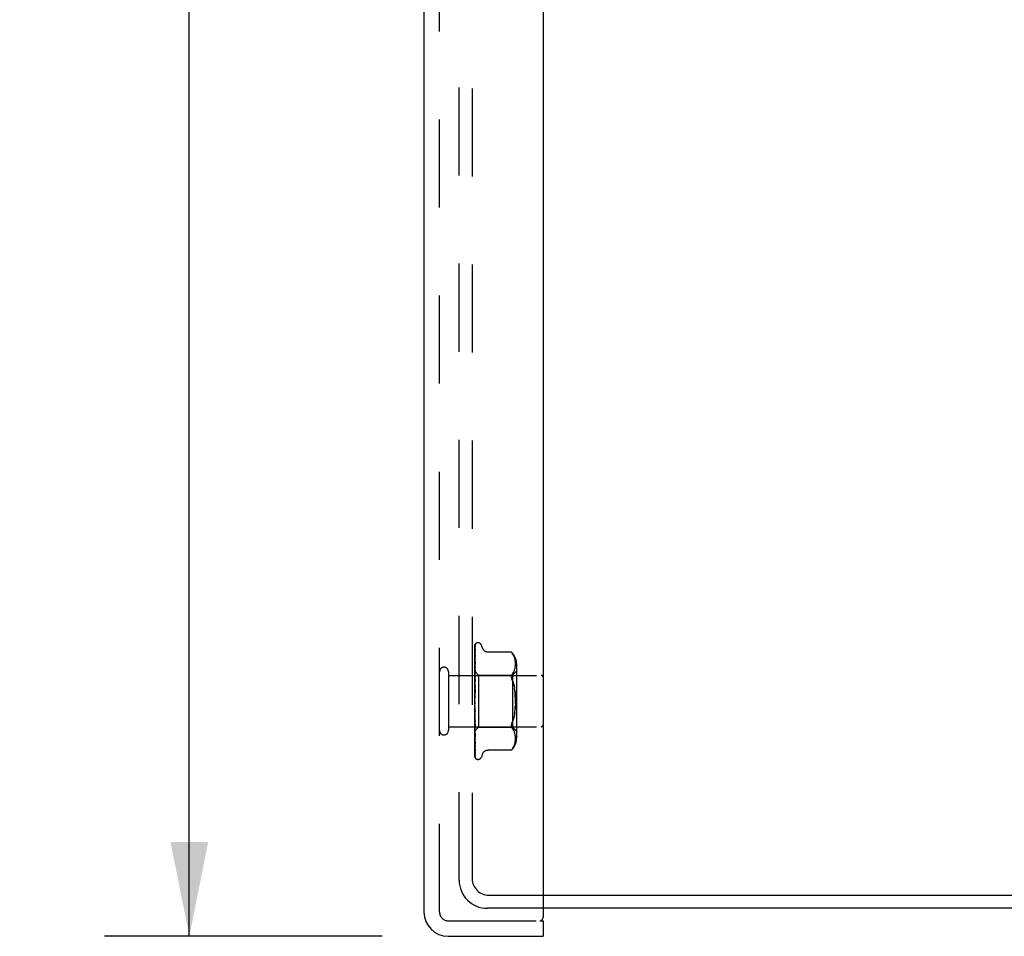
# Model space of a CAD drawing. Header units: inches. Extents: x 0 to 77.3, y 0 to 50.
# Tile 20 of 56: x 39.2 to 43.9, y 16.9 to 21.3. Entities that reach past the tile are written whole.
import ezdxf

# ---------------------------------------------------------------- set-up
doc = ezdxf.new("R2010")
doc.units = ezdxf.units.IN
doc.header["$LTSCALE"] = 4.25
doc.header["$MEASUREMENT"] = 0
doc.linetypes.add('HIDDEN', pattern=[0.2, 0.1, -0.1])
doc.layers.get('0').update_dxf_attribs({"linetype": 'CONTINUOUS'})
for name, color, linetype in [('DEFAULT_2', 8, 'HIDDEN'), ('DIMENSIONS', 7, 'CONTINUOUS'), ('FRONT_COVER', 7, 'CONTINUOUS')]:
    doc.layers.add(name, color=color, linetype=linetype)
doc.styles.get("Standard").update_dxf_attribs({"font": 'arial.ttf'})
doc.dimstyles.new('DIMSTYLE_1', dxfattribs={"dimtxt": 0.340909, "dimasz": 0.454545, "dimexe": 0.09, "dimexo": 0.07, "dimgap": 0.0375, "dimtad": 0, "dimtih": 1, "dimtoh": 1, "dimzin": 4, "dimdsep": 46, "dimtxsty": 'Standard', "dimblk": '_FILLED', "dimblk1": '_FILLED', "dimblk2": '_FILLED', "dimcen": 0.09, "dimadec": 3, "dimazin": 1, "dimtfac": 1, "dimtdec": 3, "dimtofl": 0, "dimtmove": 0, "dimatfit": 3, "dimldrblk": '_FILLED', "dimfxl": 0, "dimtolj": 1, "dimtzin": 4, "dimarcsym": 0})

# ---------------------------------------------------------------- blocks, each defined once
blk = doc.blocks.new('_FILLED')
at = {"color": 0, "linetype": 'ByBlock'}
blk.add_solid([(0, 0), (-1, 0.2), (-1, -0.2)], dxfattribs=at)
blk = doc.blocks.new('*D8')
at = {"layer": 'DIMENSIONS', "color": 2, "linetype": 'Continuous'}
for p, q in [((40.9061, 33.1834), (39.5658, 33.1834)), ((39.9749, 33.1834), (39.9749, 25.9774)), ((39.9749, 16.9134), (39.9749, 24.2729)), ((40.9061, 16.9134), (39.5658, 16.9134))]:
    blk.add_line(p, q, dxfattribs=at)
at = {"layer": 'DIMENSIONS', "color": 2, "linetype": 'Continuous', "xscale": 0.4545454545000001, "yscale": 0.4545454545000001, "zscale": 0.4545454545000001}
for p, rotation in [((39.9749, 33.1834), 90), ((39.9749, 16.9134), 270)]:
    blk.add_blockref('_FILLED', p, dxfattribs=dict(at, rotation=rotation))
at = {"layer": 'DIMENSIONS', "color": 2, "linetype": 'Continuous', "insert": (39.9749, 25.807), "char_height": 0.34091, "width": 1.637377, "attachment_point": 2, "line_spacing_factor": 0.9}
blk.add_mtext('16.27\\PFRONT\\PDOOR', dxfattribs=at)

msp = doc.modelspace()

# ---------------------------------------------------------------- linework, layer by layer
at = {"color": 3, "linetype": 'Continuous'}
for p, q in [((41.682262, 17.111388), (47.134262, 17.111388)), ((47.160262, 17.048388), (41.682262, 17.048388))]:
    msp.add_line(p, q, dxfattribs=at)
at = {"layer": 'DEFAULT_2', "color": 8, "linetype": 'HIDDEN'}
for p, q in [((41.277262, 17.184388), (41.277262, 32.912388)), ((41.340262, 32.905388), (41.340262, 17.191388)), ((41.420262, 17.111388), (41.682262, 17.111388)), ((41.682262, 17.048388), (41.413262, 17.048388))]:
    msp.add_line(p, q, dxfattribs=at)
for centre, radius in [((41.413262, 17.184388), 0.136), ((41.420262, 17.191388), 0.08)]:
    msp.add_arc(centre, radius, 180, 270, dxfattribs=at)
at = {"layer": 'FRONT_COVER', "color": 3, "linetype": 'Continuous'}
for p, q in [((41.682262, 33.093388), (41.682262, 17.003388)), ((41.107262, 33.066388), (41.107262, 17.030388)), ((41.224262, 16.913388), (41.682262, 16.913388))]:
    msp.add_line(p, q, dxfattribs=at)
at = {"layer": 'FRONT_COVER', "color": 8, "linetype": 'HIDDEN'}
for p, q in [((41.182262, 17.030388), (41.182262, 33.066388)), ((41.352262, 18.043813), (41.352262, 18.318658)), ((41.353904, 18.240414), (41.354905, 18.304923)), ((41.35423, 18.268786), (41.354905, 18.314009)), ((41.355068, 18.306029), (41.35508, 18.306065)), ((41.35709, 18.325444), (41.357014, 18.325346)), ((41.368758, 18.329638), (41.367928, 18.329638)), ((41.389895, 18.30363), (41.38442, 18.318672)), ((41.353595, 18.225652), (41.35423, 18.268786)), ((41.35423, 18.218049), (41.354904, 18.252263)), ((41.354904, 18.282836), (41.354935, 18.283184)), ((41.354904, 18.272199), (41.354906, 18.27226)), ((41.354906, 18.27226), (41.354915, 18.272369)), ((41.529913, 18.284438), (41.417394, 18.284438)), ((41.529913, 18.284438), (41.530446, 18.283863)), ((41.530247, 18.284078), (41.530855, 18.28341)), ((41.53137, 18.282837), (41.53085, 18.283416)), ((41.53137, 18.282837), (41.531968, 18.282155)), ((41.531968, 18.282155), (41.533351, 18.280531)), ((41.533351, 18.280531), (41.536989, 18.275577)), ((41.536998, 18.275565), (41.533351, 18.280531)), ((41.540075, 18.270428), (41.536989, 18.275577)), ((41.542556, 18.265083), (41.540061, 18.270456)), ((41.544522, 18.259645), (41.542536, 18.265131)), ((41.546023, 18.254204), (41.5445, 18.259715)), ((41.547128, 18.248812), (41.546002, 18.254293)), ((41.547907, 18.243551), (41.54711, 18.248916)), ((41.353048, 18.183863), (41.353904, 18.240414)), ((41.353048, 18.178984), (41.353904, 18.234315)), ((41.353048, 18.191703), (41.353595, 18.230391)), ((41.353048, 18.190352), (41.353595, 18.228544)), ((41.353048, 18.187867), (41.353595, 18.225652)), ((41.353048, 18.172471), (41.353904, 18.224049)), ((41.353595, 18.185325), (41.35423, 18.218049)), ((41.354897, 18.238594), (41.354127, 18.231691)), ((41.354229, 18.186606), (41.354904, 18.214305)), ((41.354904, 18.238687), (41.354897, 18.238602)), ((41.544523, 18.19798), (41.546044, 18.203515)), ((41.546037, 18.203486), (41.547148, 18.208925)), ((41.547143, 18.208892), (41.547913, 18.214078)), ((41.548406, 18.238418), (41.547894, 18.243663)), ((41.547907, 18.214031), (41.548396, 18.219073)), ((41.548391, 18.219006), (41.548682, 18.223912)), ((41.548689, 18.233466), (41.548397, 18.238533)), ((41.548678, 18.223828), (41.548765, 18.22871)), ((41.548765, 18.228612), (41.548685, 18.233575)), ((41.554285, 18.22798), (41.554285, 17.868795)), ((41.225262, 18.190388), (41.225262, 17.906388)), ((41.225262, 18.172388), (41.672262, 18.172388)), ((41.352262, 18.192639), (41.371263, 18.173638)), ((41.352262, 18.177637), (41.352645, 18.175265)), ((41.35287, 18.177124), (41.352262, 18.170484)), ((41.352262, 18.163179), (41.353025, 18.157005)), ((41.352645, 18.175265), (41.353025, 18.172786)), ((41.353689, 18.185787), (41.35287, 18.177124)), ((41.353049, 18.191702), (41.353025, 18.1917)), ((41.353049, 18.190351), (41.353025, 18.190453)), ((41.353049, 18.187867), (41.353025, 18.187767)), ((41.353049, 18.183863), (41.353025, 18.184072)), ((41.353048, 18.178984), (41.353025, 18.178797)), ((41.353048, 18.17247), (41.353025, 18.172786)), ((41.353048, 18.165372), (41.353025, 18.165114)), ((41.353047, 18.156584), (41.353025, 18.157005)), ((41.353047, 18.13677), (41.353594, 18.160086)), ((41.353047, 18.126069), (41.353903, 18.159683)), ((41.353048, 18.165373), (41.353595, 18.197336)), ((41.353048, 18.156583), (41.353595, 18.185325)), ((41.353048, 18.147521), (41.353595, 18.174777)), ((41.353594, 18.160086), (41.354229, 18.186606)), ((41.354227, 18.150136), (41.354902, 18.170316)), ((41.354903, 18.198279), (41.354888, 18.198047)), ((41.371263, 18.173638), (41.534285, 18.173638)), ((41.371263, 18.173638), (41.371263, 17.923138)), ((41.536956, 18.181975), (41.533351, 18.177089)), ((41.534285, 18.173638), (41.534285, 17.923138)), ((41.534286, 18.173638), (41.554286, 18.193638)), ((41.536946, 18.181957), (41.540022, 18.18709)), ((41.540007, 18.187062), (41.542531, 18.192492)), ((41.542518, 18.192462), (41.544533, 18.198009)), ((41.352262, 18.141109), (41.353025, 18.147211)), ((41.352262, 18.144571), (41.353025, 18.137297)), ((41.35327, 18.134313), (41.352262, 18.122875)), ((41.352262, 18.118521), (41.353025, 18.125737)), ((41.352262, 18.122488), (41.353025, 18.114377)), ((41.353048, 18.147521), (41.353025, 18.147211)), ((41.353048, 18.136769), (41.353025, 18.137297)), ((41.353047, 18.126068), (41.353025, 18.125737)), ((41.353046, 18.113731), (41.353025, 18.114377)), ((41.353045, 18.101768), (41.354901, 18.152413)), ((41.353046, 18.113731), (41.353593, 18.130778)), ((41.354883, 18.152137), (41.35327, 18.134313)), ((41.353587, 18.098403), (41.354221, 18.109895)), ((41.353593, 18.130778), (41.354227, 18.150136)), ((41.354221, 18.109895), (41.354895, 18.121823)), ((41.354901, 18.152429), (41.354884, 18.152142)), ((41.542194, 18.122634), (41.544311, 18.111372)), ((41.354881, 18.102526), (41.352262, 18.072593)), ((41.352262, 18.093397), (41.353025, 18.101467)), ((41.352262, 18.097726), (41.353025, 18.089071)), ((41.352262, 18.066647), (41.353025, 18.075279)), ((41.352262, 18.071182), (41.353025, 18.062295)), ((41.353045, 18.101768), (41.353025, 18.101467)), ((41.353035, 18.075402), (41.353025, 18.075279)), ((41.353035, 18.075402), (41.35489, 18.102648)), ((41.35304, 18.088245), (41.353587, 18.098403)), ((41.35489, 18.102648), (41.354881, 18.102522)), ((41.352262, 18.039237), (41.353025, 18.048119)), ((41.352262, 18.043813), (41.353025, 18.035016)), ((41.352262, 17.778724), (41.352262, 18.039237)), ((41.352262, 18.012158), (41.353025, 18.020969)), ((41.352262, 18.01661), (41.353025, 18.008221)), ((41.353573, 18.015435), (41.353028, 18.02199)), ((41.354207, 18.008056), (41.353573, 18.015435)), ((41.352262, 17.986388), (41.353025, 17.994809)), ((41.352262, 17.990555), (41.353025, 17.982877)), ((41.352262, 17.962859), (41.353025, 17.970586)), ((41.352262, 17.96659), (41.353025, 17.959901)), ((41.352644, 17.994425), (41.352441, 17.996758)), ((41.352794, 17.992707), (41.352644, 17.994425)), ((41.352957, 17.990846), (41.352794, 17.992707)), ((41.353227, 17.987762), (41.352957, 17.990846)), ((41.353042, 18.007976), (41.353025, 18.008221)), ((41.353045, 17.99553), (41.353025, 17.994809)), ((41.353046, 17.982552), (41.353025, 17.982877)), ((41.353047, 17.97117), (41.353025, 17.970587)), ((41.354898, 17.968854), (41.353042, 18.007976)), ((41.353591, 17.981864), (41.353044, 17.99553)), ((41.354902, 17.920843), (41.353046, 17.982552)), ((41.353594, 17.950896), (41.353047, 17.97117)), ((41.353427, 17.98549), (41.353227, 17.987762)), ((41.35376, 17.981719), (41.353427, 17.98549)), ((41.354225, 17.966369), (41.353591, 17.981864)), ((41.354137, 17.977462), (41.35376, 17.981719)), ((41.354564, 17.972653), (41.354137, 17.977462)), ((41.35488, 18.000443), (41.354207, 18.008056)), ((41.3549, 17.95024), (41.354225, 17.966369)), ((41.354881, 17.969105), (41.354564, 17.972653)), ((41.354882, 17.969088), (41.354898, 17.968848)), ((41.544311, 17.985404), (41.542194, 17.974142)), ((41.545972, 17.997211), (41.544309, 17.985391)), ((41.225262, 17.924388), (41.672262, 17.924388)), ((41.352262, 17.949652), (41.352869, 17.942846)), ((41.352262, 17.942421), (41.353025, 17.949176)), ((41.352262, 17.945582), (41.353025, 17.940123)), ((41.352262, 17.925813), (41.352645, 17.928532)), ((41.352459, 17.904334), (41.371263, 17.923138)), ((41.352645, 17.928532), (41.353025, 17.93135)), ((41.352772, 17.925549), (41.353025, 17.924258)), ((41.352869, 17.942846), (41.353687, 17.933891)), ((41.353048, 17.959576), (41.353025, 17.959901)), ((41.353048, 17.94965), (41.353025, 17.949176)), ((41.353048, 17.939836), (41.353025, 17.940123)), ((41.353048, 17.931719), (41.353025, 17.93135)), ((41.353042, 17.924139), (41.353025, 17.924258)), ((41.353049, 17.918018), (41.353025, 17.917755)), ((41.353048, 17.924033), (41.353042, 17.924139)), ((41.353595, 17.923502), (41.353047, 17.94965)), ((41.353595, 17.910091), (41.353048, 17.939835)), ((41.353595, 17.900643), (41.353048, 17.931719)), ((41.353595, 17.89014), (41.353048, 17.924033)), ((41.354228, 17.927853), (41.353594, 17.950896)), ((41.354229, 17.893746), (41.353595, 17.923502)), ((41.354903, 17.903804), (41.354228, 17.927853)), ((41.354885, 17.921111), (41.354902, 17.92084)), ((41.371263, 17.923138), (41.534285, 17.923138)), ((41.536956, 17.914801), (41.533351, 17.919687)), ((41.534286, 17.923138), (41.554286, 17.903138)), ((41.352262, 17.904155), (41.35246, 17.904335)), ((41.352262, 17.904033), (41.352872, 17.897611)), ((41.352872, 17.897611), (41.353692, 17.889319)), ((41.353049, 17.912735), (41.353025, 17.91288)), ((41.353049, 17.909037), (41.353025, 17.908882)), ((41.353049, 17.906347), (41.353025, 17.906399)), ((41.353049, 17.9051), (41.353025, 17.90505)), ((41.353904, 17.850758), (41.353048, 17.909036)), ((41.353595, 17.867936), (41.353048, 17.906347)), ((41.354573, 17.857844), (41.353595, 17.910091)), ((41.35423, 17.865249), (41.353595, 17.900643)), ((41.354574, 17.830655), (41.353595, 17.89014)), ((41.354574, 17.800611), (41.353595, 17.867936)), ((41.354904, 17.877512), (41.354229, 17.906998)), ((41.354904, 17.862648), (41.354229, 17.893746)), ((41.354892, 17.877687), (41.354903, 17.877517)), ((41.540022, 17.909686), (41.536946, 17.914818)), ((41.542531, 17.904283), (41.540007, 17.909714)), ((41.544533, 17.898767), (41.542518, 17.904314)), ((41.546044, 17.893261), (41.544523, 17.898796)), ((41.547148, 17.887851), (41.546037, 17.893289)), ((41.547913, 17.882697), (41.547143, 17.887883)), ((41.548396, 17.877703), (41.547907, 17.882745)), ((41.548682, 17.872864), (41.548391, 17.877769)), ((41.548765, 17.868066), (41.548678, 17.872947)), ((41.548685, 17.863201), (41.548765, 17.868164)), ((41.352262, 17.863606), (41.352879, 17.857771)), ((41.354905, 17.784253), (41.353904, 17.850758)), ((41.354904, 17.828228), (41.35423, 17.865249)), ((41.354905, 17.801779), (41.35423, 17.843385)), ((41.354905, 17.789792), (41.35423, 17.833879)), ((41.354905, 17.77628), (41.35423, 17.822433)), ((41.354904, 17.840384), (41.354573, 17.857844)), ((41.354905, 17.81079), (41.354574, 17.830655)), ((41.354905, 17.840362), (41.354904, 17.840389)), ((41.536998, 17.821211), (41.533351, 17.816245)), ((41.536989, 17.821199), (41.540075, 17.826347)), ((41.542556, 17.831693), (41.540075, 17.826347)), ((41.5445, 17.837061), (41.546023, 17.842572)), ((41.546002, 17.842483), (41.547128, 17.847964)), ((41.54711, 17.84786), (41.547907, 17.853225)), ((41.547894, 17.853112), (41.548406, 17.858358)), ((41.548397, 17.858243), (41.548689, 17.86331)), ((41.354905, 17.778149), (41.354574, 17.800611)), ((41.354932, 17.810442), (41.354904, 17.810795)), ((41.355989, 17.772885), (41.356026, 17.772838)), ((41.389895, 17.793146), (41.38442, 17.778104)), ((41.529913, 17.812337), (41.417388, 17.812337)), ((41.53, 17.812435), (41.529913, 17.812337)), ((41.368758, 17.767138), (41.367928, 17.767138)), ((41.224262, 16.988388), (41.667262, 16.988388))]:
    msp.add_line(p, q, dxfattribs=at)
at = {"layer": 'FRONT_COVER', "color": 7, "linetype": 'Continuous'}
for p, q in [((41.667262, 16.988388), (41.682262, 16.988388)), ((41.682262, 16.988388), (41.682262, 16.913388))]:
    msp.add_line(p, q, dxfattribs=at)
at = {"layer": 'FRONT_COVER', "color": 8, "linetype": 'HIDDEN'}
for points in [[(41.352262, 18.318653), (41.352793, 18.319942), (41.353382, 18.321095), (41.354009, 18.322119), (41.354641, 18.323004), (41.355251, 18.323751), (41.355809, 18.324357), (41.356285, 18.324822), (41.356663, 18.325155), (41.356916, 18.325355), (41.357055, 18.325446), (41.35709, 18.325444)], [(41.356119, 18.324389), (41.355542, 18.323564), (41.354829, 18.322351), (41.354212, 18.321089), (41.353663, 18.319767), (41.353161, 18.318369), (41.352699, 18.316879), (41.352262, 18.315227)], [(41.355405, 18.320032), (41.355031, 18.319475), (41.354779, 18.319093), (41.354502, 18.318663), (41.354207, 18.318185), (41.353901, 18.317666), (41.35359, 18.317109), (41.353281, 18.316515), (41.352977, 18.315886), (41.352685, 18.315224), (41.352409, 18.31453), (41.352262, 18.314123)], [(41.355107, 18.315388), (41.354757, 18.314146), (41.354281, 18.312328), (41.353823, 18.310432), (41.353383, 18.308462), (41.352961, 18.306418), (41.352557, 18.304298), (41.352262, 18.302615)], [(41.354717, 18.30534), (41.354236, 18.304438), (41.353955, 18.303906), (41.353659, 18.303328), (41.353357, 18.302713), (41.353055, 18.302064), (41.35276, 18.301381), (41.352478, 18.300669), (41.352262, 18.300067)], [(41.354959, 18.298193), (41.35463, 18.296364), (41.354177, 18.293744), (41.353738, 18.291077), (41.353315, 18.288371), (41.352906, 18.285626), (41.352514, 18.282847), (41.352262, 18.280962)], [(41.353595, 18.228544), (41.354574, 18.29543), (41.354905, 18.31773)], [(41.353595, 18.230391), (41.354574, 18.298183), (41.354905, 18.320796)], [(41.353904, 18.234315), (41.354574, 18.276811), (41.354905, 18.297614)], [(41.35508, 18.306065), (41.355013, 18.30592), (41.354892, 18.305677), (41.354717, 18.30534)], [(41.354904, 18.320792), (41.354912, 18.321026), (41.354969, 18.321608), (41.355078, 18.32217), (41.355232, 18.322702), (41.355423, 18.323196), (41.355638, 18.323639), (41.355858, 18.324015), (41.356066, 18.32432), (41.356124, 18.324398)], [(41.354904, 18.317728), (41.354921, 18.318107), (41.354993, 18.318669), (41.355107, 18.319177), (41.355242, 18.319601), (41.35537, 18.319915), (41.355468, 18.320116), (41.355517, 18.320204), (41.355519, 18.320207)], [(41.354904, 18.314004), (41.354945, 18.314604), (41.355042, 18.315148), (41.355105, 18.315385)], [(41.354904, 18.304923), (41.354921, 18.305264), (41.354978, 18.305675), (41.355041, 18.305943), (41.355068, 18.306029)], [(41.354904, 18.297609), (41.354925, 18.297957), (41.354959, 18.298198)], [(41.355519, 18.320207), (41.3555, 18.320178), (41.355405, 18.320032)], [(41.417304, 18.284438), (41.416106, 18.284463), (41.41355, 18.284682), (41.411098, 18.285107), (41.408755, 18.285719), (41.406526, 18.286504), (41.40442, 18.287441), (41.402441, 18.28851), (41.400596, 18.289697), (41.398887, 18.290989), (41.397313, 18.29237), (41.395872, 18.293824), (41.394562, 18.295342), (41.39338, 18.296919), (41.392331, 18.298537), (41.391409, 18.300183), (41.390615, 18.301838), (41.389895, 18.30363)], [(41.354326, 18.281728), (41.353718, 18.280447), (41.35337, 18.279704), (41.353013, 18.278905), (41.352658, 18.278053), (41.352321, 18.27716), (41.352262, 18.276989)], [(41.354915, 18.27236), (41.35459, 18.26997), (41.354142, 18.266592), (41.353709, 18.26321), (41.35329, 18.259828), (41.352885, 18.256449), (41.352496, 18.253082), (41.352262, 18.250972)], [(41.353199, 18.248022), (41.352845, 18.24721), (41.352495, 18.24635), (41.352262, 18.245722)], [(41.354902, 18.252261), (41.3549, 18.252244), (41.354868, 18.25207), (41.354784, 18.251754), (41.354634, 18.251311), (41.354422, 18.250767), (41.354162, 18.250156), (41.353864, 18.249488), (41.353199, 18.248022)], [(41.353595, 18.197336), (41.354574, 18.253456), (41.354904, 18.272204)], [(41.353904, 18.224049), (41.354574, 18.263538), (41.354905, 18.282835)], [(41.354934, 18.283182), (41.354927, 18.283156), (41.354872, 18.282988), (41.354754, 18.282683), (41.354569, 18.282256), (41.354326, 18.281728)], [(41.530058, 18.284282), (41.529947, 18.2844), (41.529913, 18.284438)], [(41.532229, 18.281854), (41.531718, 18.282442), (41.531254, 18.282965)], [(41.354127, 18.231691), (41.353696, 18.227701), (41.353278, 18.223755), (41.352875, 18.219853), (41.352262, 18.213701)], [(41.353749, 18.210795), (41.353092, 18.209364), (41.352759, 18.208617), (41.352435, 18.20785), (41.352262, 18.207407)], [(41.353595, 18.174777), (41.354573, 18.222678), (41.354904, 18.238692)], [(41.354903, 18.214308), (41.354886, 18.214085), (41.35483, 18.213734), (41.354719, 18.213278), (41.354548, 18.212737), (41.354321, 18.212129), (41.354052, 18.211479), (41.353749, 18.210795)], [(41.352262, 18.192596), (41.352535, 18.192308), (41.352751, 18.192074), (41.35291, 18.191894), (41.35301, 18.191771), (41.353048, 18.191706), (41.353049, 18.191702)], [(41.352262, 18.192186), (41.352454, 18.191801), (41.352645, 18.191384), (41.352835, 18.190935), (41.353025, 18.190453)], [(41.352262, 18.19175), (41.352454, 18.191788), (41.352645, 18.191792), (41.352835, 18.191763), (41.353025, 18.1917)], [(41.352262, 18.190658), (41.352535, 18.190479), (41.352751, 18.190358), (41.35291, 18.190295), (41.35301, 18.19029), (41.353048, 18.190342), (41.353049, 18.190351)], [(41.352262, 18.189322), (41.352535, 18.188935), (41.352751, 18.188598), (41.35291, 18.188307), (41.35301, 18.188069), (41.353048, 18.18789), (41.353049, 18.187867)], [(41.352262, 18.186133), (41.352454, 18.186592), (41.352645, 18.187017), (41.352835, 18.187409), (41.353025, 18.187767)], [(41.352262, 18.187424), (41.352454, 18.186631), (41.352645, 18.185808), (41.352835, 18.184955), (41.353025, 18.184072)], [(41.352262, 18.183577), (41.352535, 18.183514), (41.352751, 18.183511), (41.35291, 18.183567), (41.35301, 18.18368), (41.353049, 18.183863)], [(41.352262, 18.180955), (41.352535, 18.180483), (41.352751, 18.180053), (41.35291, 18.179662), (41.35301, 18.179319), (41.353048, 18.179032), (41.353048, 18.178984)], [(41.352262, 18.175538), (41.352454, 18.176401), (41.352645, 18.177232), (41.352835, 18.178031), (41.353025, 18.178797)], [(41.352262, 18.171611), (41.352535, 18.171666), (41.352751, 18.17178), (41.35291, 18.171953), (41.35301, 18.172181), (41.353048, 18.17247)], [(41.354901, 18.170327), (41.354896, 18.170219), (41.354845, 18.16974), (41.35473, 18.169168), (41.354545, 18.168527), (41.354298, 18.167842), (41.354001, 18.167129), (41.35367, 18.166412), (41.353321, 18.165693), (41.352968, 18.164975), (41.352622, 18.164252), (41.352262, 18.163445)], [(41.352262, 18.167796), (41.352535, 18.167256), (41.352751, 18.16675), (41.35291, 18.166273), (41.35301, 18.165837), (41.353048, 18.165452), (41.353048, 18.165372)], [(41.352262, 18.160347), (41.352645, 18.162788), (41.352835, 18.163965), (41.353025, 18.165114)], [(41.352262, 18.155191), (41.352536, 18.155364), (41.352752, 18.15559), (41.35291, 18.155871), (41.353009, 18.156201), (41.353047, 18.156584)], [(41.354888, 18.198041), (41.354564, 18.194781), (41.353689, 18.185787)], [(41.353903, 18.159683), (41.354572, 18.185582), (41.354903, 18.198282)], [(41.533351, 18.15183), (41.532088, 18.155123), (41.531116, 18.158244), (41.53044, 18.161144), (41.530044, 18.163862), (41.52991, 18.166413), (41.530044, 18.168823), (41.53044, 18.171109), (41.531116, 18.173263), (41.532088, 18.175281), (41.533351, 18.177089)], [(41.352262, 18.150321), (41.352535, 18.149733), (41.352751, 18.149169), (41.35291, 18.148624), (41.35301, 18.14811), (41.353048, 18.147641), (41.353048, 18.147521)], [(41.352262, 18.134911), (41.352535, 18.135192), (41.352751, 18.135523), (41.35291, 18.135908), (41.35301, 18.136337), (41.353048, 18.136769)], [(41.352262, 18.129163), (41.352535, 18.128547), (41.352751, 18.127945), (41.35291, 18.127351), (41.35301, 18.126779), (41.353048, 18.126243), (41.353047, 18.126068)], [(41.35271, 18.116318), (41.352406, 18.115753), (41.352262, 18.115469)], [(41.352262, 18.111503), (41.352535, 18.111884), (41.352751, 18.112309), (41.35291, 18.112781), (41.35301, 18.113288), (41.353046, 18.113731)], [(41.354896, 18.121848), (41.354846, 18.121336), (41.354716, 18.120654), (41.354511, 18.119953), (41.354256, 18.119275), (41.353964, 18.118624), (41.353654, 18.118013), (41.353338, 18.117432), (41.35271, 18.116318)], [(41.353024, 18.105607), (41.353054, 18.105815), (41.353127, 18.105964), (41.353244, 18.106052), (41.353398, 18.106077), (41.353586, 18.106034), (41.353797, 18.105921), (41.354018, 18.105738), (41.35424, 18.105478), (41.35445, 18.105135), (41.354634, 18.104716), (41.354779, 18.10422), (41.354871, 18.103674), (41.354905, 18.103108), (41.35489, 18.102648)], [(41.533351, 18.15183), (41.536714, 18.142897), (41.539661, 18.133176), (41.542199, 18.122615)], [(41.542194, 18.122634), (41.539656, 18.133196), (41.53671, 18.14291), (41.533351, 18.15183)], [(41.548598, 18.035217), (41.54877, 18.048383), (41.548598, 18.061549), (41.548094, 18.074541), (41.547225, 18.087257), (41.545972, 18.099564), (41.544309, 18.111384)], [(41.352262, 18.105085), (41.352535, 18.104464), (41.352751, 18.103846), (41.35291, 18.103225), (41.35301, 18.102615), (41.353048, 18.102031), (41.353045, 18.101768)], [(41.352262, 18.085815), (41.352535, 18.086282), (41.352751, 18.086784), (41.35291, 18.087325), (41.35301, 18.087893), (41.353041, 18.088244)], [(41.352262, 18.078957), (41.352535, 18.078355), (41.352751, 18.077743), (41.35291, 18.077116), (41.35301, 18.07649), (41.353048, 18.07588), (41.353035, 18.075402)], [(41.353159, 18.066584), (41.352816, 18.066131), (41.352649, 18.065907), (41.352469, 18.065656), (41.352262, 18.065342)], [(41.352262, 18.058774), (41.352535, 18.05931), (41.352751, 18.059871), (41.35291, 18.060463), (41.352949, 18.060658)], [(41.352949, 18.060658), (41.35301, 18.061071), (41.353048, 18.061679), (41.353025, 18.062295)], [(41.35295, 18.060658), (41.353202, 18.062027), (41.353493, 18.063564), (41.353798, 18.065129), (41.354117, 18.066724), (41.354451, 18.068356), (41.354766, 18.069859)], [(41.353041, 18.088244), (41.353048, 18.088473), (41.353025, 18.089071)], [(41.354793, 18.069994), (41.354696, 18.069561), (41.3545, 18.068938), (41.354272, 18.068385), (41.354028, 18.067901), (41.353788, 18.067491), (41.353561, 18.067142), (41.353351, 18.066844), (41.353159, 18.066584)], [(41.545973, 18.099558), (41.547225, 18.087257), (41.548094, 18.074546), (41.548598, 18.061558), (41.54877, 18.048393), (41.548598, 18.035227), (41.548094, 18.022235), (41.547225, 18.009519)], [(41.352262, 18.051725), (41.352535, 18.051162), (41.352751, 18.050579), (41.35291, 18.04997), (41.35301, 18.04935), (41.353048, 18.048735), (41.353025, 18.048119)], [(41.352262, 18.031357), (41.352535, 18.031943), (41.352751, 18.032543), (41.35291, 18.033164), (41.35301, 18.03379), (41.353048, 18.034405), (41.353025, 18.035016)], [(41.352262, 18.024373), (41.352535, 18.023869), (41.352751, 18.023335), (41.35291, 18.022766), (41.35301, 18.022175), (41.353029, 18.02199)], [(41.353029, 18.02199), (41.353048, 18.021578), (41.353025, 18.020969)], [(41.544311, 17.985404), (41.545973, 17.997218), (41.547225, 18.009519), (41.548094, 18.022229)], [(41.352262, 18.004556), (41.352535, 18.005171), (41.352751, 18.005788), (41.35291, 18.006415), (41.35301, 18.007036), (41.353048, 18.007636), (41.353042, 18.007976)], [(41.352262, 18.00623), (41.35242, 18.005954), (41.352696, 18.005498), (41.353259, 18.004606)], [(41.352441, 17.996758), (41.352319, 17.998164), (41.352262, 17.998825)], [(41.352262, 17.997888), (41.352535, 17.997462), (41.352751, 17.996997), (41.35291, 17.996488), (41.35301, 17.995948), (41.353045, 17.99553)], [(41.352262, 17.979339), (41.352535, 17.97996), (41.352751, 17.980573), (41.35291, 17.981184), (41.35301, 17.981777), (41.353048, 17.98234), (41.353046, 17.982552)], [(41.352262, 17.973228), (41.352535, 17.972896), (41.352751, 17.972516), (41.35291, 17.972086), (41.35301, 17.971616), (41.353047, 17.97117)], [(41.353259, 18.004606), (41.353547, 18.004134), (41.353838, 18.003622), (41.354126, 18.003056), (41.354392, 18.002438), (41.354623, 18.001766), (41.35479, 18.001079), (41.354884, 18.000388)], [(41.533351, 17.944946), (41.536714, 17.953879), (41.539661, 17.9636)], [(41.542199, 17.97416), (41.539656, 17.96358), (41.53671, 17.953866)], [(41.352262, 17.956618), (41.352535, 17.957223), (41.352751, 17.957809), (41.35291, 17.958381), (41.35301, 17.958926), (41.353048, 17.959431), (41.353048, 17.959576)], [(41.352262, 17.956927), (41.352298, 17.956848), (41.352607, 17.956204), (41.352929, 17.955574), (41.353259, 17.954941), (41.35359, 17.954298), (41.353913, 17.953633), (41.354217, 17.952944), (41.354483, 17.952245), (41.354696, 17.95154), (41.354834, 17.950878), (41.354896, 17.950296), (41.3549, 17.950226)], [(41.352262, 17.951285), (41.352535, 17.951058), (41.352751, 17.950778), (41.35291, 17.950441), (41.35301, 17.950058), (41.353048, 17.94965)], [(41.352262, 17.937214), (41.352535, 17.93778), (41.352751, 17.938318), (41.35291, 17.938831), (41.35301, 17.939308), (41.353048, 17.939737), (41.353048, 17.939836)], [(41.352262, 17.932852), (41.352535, 17.932738), (41.352751, 17.932567), (41.35291, 17.932337), (41.35301, 17.932055), (41.353048, 17.931719)], [(41.352262, 17.92829), (41.35239, 17.927584), (41.352517, 17.926893), (41.352772, 17.925549)], [(41.352262, 17.921827), (41.352516, 17.922298), (41.352722, 17.922736), (41.352879, 17.923145), (41.352987, 17.923518), (41.353041, 17.923849), (41.353048, 17.924033)], [(41.352262, 17.918594), (41.352535, 17.918598), (41.352751, 17.918543), (41.35291, 17.918427), (41.35301, 17.918256), (41.353049, 17.918018)], [(41.352262, 17.913635), (41.352454, 17.914622), (41.352645, 17.915638), (41.352835, 17.916682), (41.353025, 17.917755)], [(41.352262, 17.915338), (41.352454, 17.914674), (41.352645, 17.914043), (41.352835, 17.913445), (41.353025, 17.91288)], [(41.354229, 17.906998), (41.353302, 17.948116), (41.353047, 17.959575)], [(41.35423, 17.843385), (41.353303, 17.901706), (41.353048, 17.918017)], [(41.353687, 17.933891), (41.354118, 17.929259), (41.354885, 17.921117)], [(41.533351, 17.919687), (41.532088, 17.921495), (41.531116, 17.923512), (41.53044, 17.925667), (41.530044, 17.927953), (41.52991, 17.930363), (41.530044, 17.932913), (41.53044, 17.935631), (41.531116, 17.938532), (41.532088, 17.941653), (41.533351, 17.944946)], [(41.352262, 17.911015), (41.352535, 17.911447), (41.352751, 17.911832), (41.35291, 17.912174), (41.35301, 17.912466), (41.353048, 17.9127), (41.353049, 17.912735)], [(41.352262, 17.910741), (41.352329, 17.910574), (41.352681, 17.909755), (41.353048, 17.908956), (41.35342, 17.908169), (41.353781, 17.907394), (41.354114, 17.906637), (41.354405, 17.905906), (41.354634, 17.905231), (41.354792, 17.90463), (41.354877, 17.904134), (41.354902, 17.903801)], [(41.352262, 17.909027), (41.352535, 17.909149), (41.352751, 17.909211), (41.35291, 17.909215), (41.35301, 17.90916), (41.353049, 17.909037)], [(41.352262, 17.906328), (41.352454, 17.906919), (41.352645, 17.907542), (41.352835, 17.908196), (41.353025, 17.908882)], [(41.352262, 17.907195), (41.352454, 17.906945), (41.352645, 17.906729), (41.352835, 17.906547), (41.353025, 17.906399)], [(41.352262, 17.905168), (41.352535, 17.905507), (41.352751, 17.905794), (41.35291, 17.906031), (41.35301, 17.906212), (41.353048, 17.906334), (41.353049, 17.906347)], [(41.352262, 17.904497), (41.352535, 17.904732), (41.352751, 17.90491), (41.35291, 17.905032), (41.35301, 17.905097), (41.353048, 17.905103), (41.353049, 17.9051)], [(41.352262, 17.869412), (41.352446, 17.868925), (41.352778, 17.868114), (41.35312, 17.867333), (41.353784, 17.865869)], [(41.35246, 17.904335), (41.352645, 17.904536), (41.352835, 17.904776), (41.353025, 17.90505)], [(41.35423, 17.833879), (41.353303, 17.895522), (41.353048, 17.912735)], [(41.35423, 17.822433), (41.353303, 17.887043), (41.353048, 17.905099)], [(41.353692, 17.889319), (41.354123, 17.885077), (41.354891, 17.877694)], [(41.352262, 17.834461), (41.352352, 17.834209), (41.352697, 17.83331), (41.353052, 17.832466), (41.353394, 17.831699), (41.354018, 17.830347)], [(41.352262, 17.829825), (41.352503, 17.827826), (41.352893, 17.824742), (41.3533, 17.821668), (41.35372, 17.818613), (41.354156, 17.815577), (41.354605, 17.812567), (41.354932, 17.81045)], [(41.352879, 17.857771), (41.353283, 17.854115), (41.353701, 17.850435), (41.354133, 17.846734), (41.354904, 17.840371)], [(41.353784, 17.865869), (41.354087, 17.865186), (41.354354, 17.864548), (41.354577, 17.863964), (41.354741, 17.863462), (41.354843, 17.863065), (41.354891, 17.862792), (41.354903, 17.862646)], [(41.354018, 17.830347), (41.354287, 17.829756), (41.354523, 17.829212), (41.354707, 17.828756), (41.354827, 17.828413), (41.354891, 17.828193), (41.354902, 17.828146)], [(41.354902, 17.828146), (41.354911, 17.828099), (41.354908, 17.828135), (41.354904, 17.828226)], [(41.540061, 17.82632), (41.542536, 17.831645), (41.544522, 17.83713)], [(41.352262, 17.807165), (41.352394, 17.80679), (41.352698, 17.805996), (41.353019, 17.805236), (41.353347, 17.804511), (41.353673, 17.803829), (41.353986, 17.803193)], [(41.352262, 17.803892), (41.35253, 17.802115), (41.352926, 17.799662), (41.35334, 17.797262), (41.353769, 17.794922), (41.354213, 17.792639), (41.354673, 17.790421), (41.355008, 17.788888)], [(41.352262, 17.788513), (41.352485, 17.787897), (41.352737, 17.787269), (41.353, 17.786666), (41.353271, 17.786088), (41.353545, 17.785538), (41.353819, 17.785017), (41.354089, 17.784525), (41.354348, 17.784067), (41.354593, 17.783646)], [(41.352262, 17.786697), (41.352314, 17.786438), (41.352699, 17.784646), (41.353106, 17.782956), (41.353534, 17.781343), (41.353986, 17.779801), (41.354463, 17.778331), (41.354969, 17.776938), (41.355341, 17.776009)], [(41.352262, 17.779179), (41.352298, 17.779077), (41.35256, 17.778398), (41.352842, 17.777747), (41.353139, 17.777129), (41.353445, 17.776544), (41.353758, 17.775994), (41.354071, 17.775479), (41.354382, 17.775), (41.354684, 17.774561), (41.354974, 17.774161), (41.355245, 17.773804), (41.355492, 17.773491), (41.355705, 17.773229), (41.355989, 17.772885)], [(41.352262, 17.778724), (41.352357, 17.778422), (41.352833, 17.777088), (41.353378, 17.775854), (41.354018, 17.774681), (41.354865, 17.773449)], [(41.353986, 17.803193), (41.354533, 17.802094), (41.354745, 17.801655), (41.354894, 17.801324), (41.354941, 17.801212)], [(41.354593, 17.783646), (41.354996, 17.782958), (41.355134, 17.782718), (41.355191, 17.782616)], [(41.354941, 17.801212), (41.354972, 17.801133), (41.354987, 17.80109), (41.354962, 17.801195), (41.354923, 17.801453), (41.354904, 17.801777)], [(41.355006, 17.788892), (41.35495, 17.789199), (41.354904, 17.789797)], [(41.355191, 17.782616), (41.355216, 17.78257), (41.355245, 17.782515), (41.355222, 17.782566), (41.355154, 17.782742), (41.355059, 17.783061), (41.354969, 17.783494), (41.354913, 17.784015), (41.354904, 17.784253)], [(41.355337, 17.776016), (41.355205, 17.776367), (41.355052, 17.776913), (41.354945, 17.777531), (41.354904, 17.778153)], [(41.356026, 17.772838), (41.356031, 17.772832), (41.356001, 17.772872), (41.355904, 17.773009), (41.355763, 17.77323), (41.355596, 17.773528), (41.355428, 17.773876), (41.355279, 17.774244), (41.355149, 17.774641), (41.355042, 17.775065), (41.354961, 17.775524), (41.354913, 17.776026), (41.354904, 17.776283)], [(41.389895, 17.793146), (41.390615, 17.794938), (41.391409, 17.796593), (41.39233, 17.798239), (41.39338, 17.799857), (41.394562, 17.801434), (41.395871, 17.802951), (41.397312, 17.804406), (41.398886, 17.805786), (41.400596, 17.807078), (41.402441, 17.808265), (41.40442, 17.809335), (41.406525, 17.810271), (41.408754, 17.811057), (41.411097, 17.811669), (41.413549, 17.812094), (41.416105, 17.812312), (41.417302, 17.812337)], [(41.53, 17.812435), (41.530284, 17.812739), (41.530769, 17.813266), (41.531445, 17.814025), (41.532304, 17.815016), (41.533351, 17.816245)], [(41.533351, 17.816245), (41.532303, 17.815015), (41.531443, 17.814023), (41.530767, 17.813265), (41.530284, 17.812738)]]:
    msp.add_lwpolyline(points, dxfattribs=at)
for centre, radius, start, end in [((41.367928, 18.312971), 0.016667, 90, 160.051559), ((41.368758, 18.312971), 0.016667, 20, 90), ((41.476708, 18.22798), 0.077578, 0, 46.699244), ((41.203762, 18.190388), 0.0215, 0, 180), ((41.672262, 18.162388), 0.01, 0, 90), ((41.672262, 17.934388), 0.01, 270, 360), ((41.203762, 17.906388), 0.0215, 180, 360), ((41.476708, 17.868795), 0.077578, 313.300757, 360), ((41.367928, 17.783804), 0.016667, 218.621845, 270), ((41.368758, 17.783804), 0.016667, 270, 340), ((41.224262, 17.030388), 0.042, 180, 270)]:
    msp.add_arc(centre, radius, start, end, dxfattribs=at)
at = {"layer": 'FRONT_COVER', "color": 3, "linetype": 'Continuous'}
for centre, radius, start, end in [((41.224262, 17.030388), 0.117, 180, 270), ((41.667262, 17.003388), 0.015, 270, 360)]:
    msp.add_arc(centre, radius, start, end, dxfattribs=at)

# ---------------------------------------------------------------- dimensions: what is measured, and where the dimension line sits
at = {"layer": 'DIMENSIONS', "color": 2, "linetype": 'Continuous'}
dim = msp.add_linear_dim(base=(39.974859, 16.913388), p1=(40.97608, 33.183388), p2=(40.97608, 16.913388), angle=270, text='<>\\PFRONT\\PDOOR', dimstyle='DIMSTYLE_1', dxfattribs=at)
dim.commit()
dim.dimension.update_dxf_attribs({"geometry": '*D8', "text_midpoint": (39.974859, 25.125163), "dimtype": 160})

doc.saveas('drawing.dxf')
